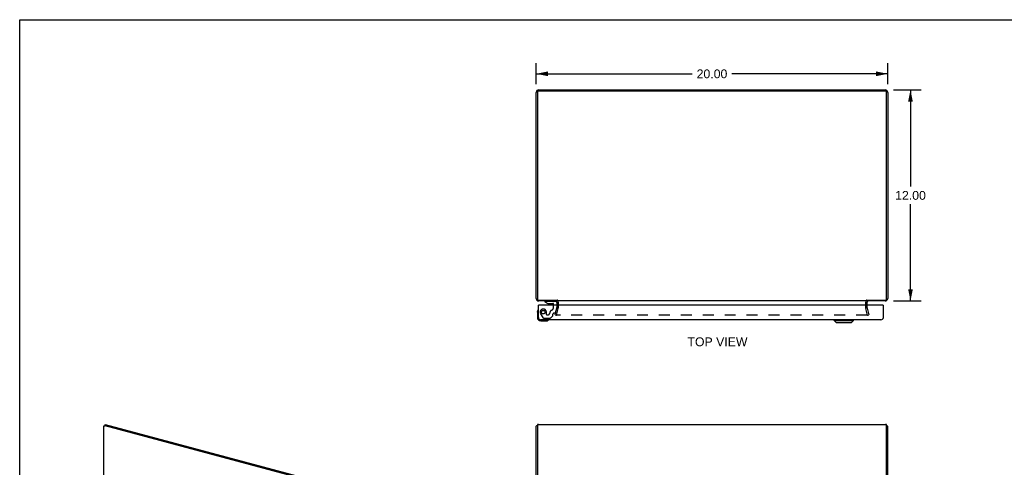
# Model space of a CAD drawing. Header units: inches. Extents: x 0 to 113, y 0 to 73.
# Tile 5 of 6: x 0 to 56, y 48 to 73. Entities that reach past the tile are written whole.
import ezdxf

# ---------------------------------------------------------------- set-up
doc = ezdxf.new("R2010")
doc.units = ezdxf.units.IN
doc.header["$LTSCALE"] = 6.233333
doc.header["$MEASUREMENT"] = 0
doc.linetypes.add('HIDDEN', pattern=[0.2, 0.1, -0.1])
doc.layers.get('0').update_dxf_attribs({"linetype": 'CONTINUOUS'})
for name, color, linetype in [('DEFAULT_2', 8, 'HIDDEN'), ('DIMENSIONS', 7, 'CONTINUOUS'), ('DOOR_ASSEMBLY', 7, 'CONTINUOUS')]:
    doc.layers.add(name, color=color, linetype=linetype)
doc.styles.get("Standard").update_dxf_attribs({"font": 'arial.ttf'})
doc.dimstyles.new('DIMSTYLE_1', dxfattribs={"dimtxt": 0.5, "dimasz": 0.666667, "dimexe": 0.09, "dimexo": 0.07, "dimgap": 0.0375, "dimtad": 0, "dimtih": 1, "dimtoh": 1, "dimzin": 4, "dimdsep": 46, "dimtxsty": 'Standard', "dimblk": '_FILLED', "dimblk1": '_FILLED', "dimblk2": '_FILLED', "dimcen": 0.09, "dimazin": 1, "dimtfac": 1, "dimtdec": 3, "dimtofl": 0, "dimtmove": 0, "dimatfit": 3, "dimldrblk": '_FILLED', "dimfxl": 0, "dimtolj": 1, "dimtzin": 4, "dimarcsym": 0})

# ---------------------------------------------------------------- blocks, each defined once
blk = doc.blocks.new('_FILLED')
at = {"color": 0, "linetype": 'ByBlock'}
blk.add_solid([(0, 0), (-1, 0.2), (-1, -0.2)], dxfattribs=at)
blk = doc.blocks.new('*D2')
at = {"layer": 'DIMENSIONS', "color": 2, "linetype": 'Continuous'}
for p, q in [((49.712, 69.35), (51.285, 69.35)), ((50.685, 69.35), (50.685, 63.85)), ((50.685, 57.35), (50.685, 62.85)), ((49.712, 57.35), (51.285, 57.35))]:
    blk.add_line(p, q, dxfattribs=at)
at = {"layer": 'DIMENSIONS', "color": 2, "linetype": 'Continuous', "xscale": 0.6666666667, "yscale": 0.6666666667, "zscale": 0.6666666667}
for p, rotation in [((50.685, 69.35), 90), ((50.685, 57.35), 270)]:
    blk.add_blockref('_FILLED', p, dxfattribs=dict(at, rotation=rotation))
at = {"layer": 'DIMENSIONS', "color": 2, "linetype": 'Continuous', "insert": (50.685, 63.6), "char_height": 0.5, "width": 1.74721, "attachment_point": 2, "line_spacing_factor": 0.9}
blk.add_mtext('12.00', dxfattribs=at)
blk = doc.blocks.new('*D8')
at = {"layer": 'DIMENSIONS', "color": 2, "linetype": 'Continuous'}
for p, q in [((29.39, 69.672), (29.39, 70.859)), ((49.39, 69.672), (49.39, 70.859)), ((29.39, 70.259), (38.267, 70.259)), ((49.39, 70.259), (40.514, 70.259))]:
    blk.add_line(p, q, dxfattribs=at)
at = {"layer": 'DIMENSIONS', "color": 2, "linetype": 'Continuous', "xscale": 0.6666666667, "yscale": 0.6666666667, "zscale": 0.6666666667, "rotation": 180}
blk.add_blockref('_FILLED', (29.39, 70.259), dxfattribs=at)
at = {"layer": 'DIMENSIONS', "color": 2, "linetype": 'Continuous', "xscale": 0.6666666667, "yscale": 0.6666666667, "zscale": 0.6666666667}
blk.add_blockref('_FILLED', (49.39, 70.259), dxfattribs=at)
at = {"layer": 'DIMENSIONS', "color": 2, "linetype": 'Continuous', "insert": (39.39, 70.509), "char_height": 0.5, "width": 1.74721, "attachment_point": 2, "line_spacing_factor": 0.9}
blk.add_mtext('20.00', dxfattribs=at)

msp = doc.modelspace()

# ---------------------------------------------------------------- linework, layer by layer
at = {"color": 7, "linetype": 'Continuous'}
for p, q in [((0, 0), (0, 73.333)), ((0, 73.333), (113.333, 73.333)), ((49.327, 69.245), (49.327, 69.226)), ((30.565, 57.394), (30.565, 57.35)), ((30.64, 57.28), (30.64, 57.102)), ((48.14, 57.102), (48.14, 57.28)), ((4.841, 50.257), (4.86, 50.329)), ((4.864, 50.251), (4.841, 50.257)), ((29.453, 50.249), (29.409, 50.249)), ((49.327, 50.249), (49.372, 50.249))]:
    msp.add_line(p, q, dxfattribs=at)
at = {"color": 3, "linetype": 'Continuous'}
for p, q in [((29.39, 57.495), (29.39, 69.205)), ((29.453, 69.226), (29.453, 57.471)), ((29.513, 69.284), (49.267, 69.284)), ((29.535, 69.35), (49.245, 69.35)), ((49.327, 57.471), (49.327, 69.226)), ((49.39, 69.205), (49.39, 57.495)), ((29.533, 57.394), (30.565, 57.394)), ((30.565, 57.35), (29.535, 57.35)), ((30.565, 57.28), (30.565, 57.102)), ((48.188, 57.35), (30.592, 57.35)), ((49.245, 57.35), (48.215, 57.35)), ((48.215, 57.102), (48.215, 57.28)), ((48.216, 57.394), (49.247, 57.394)), ((4.794, 23.227), (4.794, 50.249)), ((4.794, 50.249), (4.869, 50.249)), ((4.86, 50.329), (16.75, 47.143)), ((16.734, 47.07), (4.869, 50.249)), ((29.39, 23.227), (29.39, 50.23)), ((29.453, 50.314), (29.453, 47.164)), ((29.513, 50.329), (49.267, 50.329)), ((49.327, 47.164), (49.327, 50.314)), ((49.39, 23.227), (49.39, 50.23))]:
    msp.add_line(p, q, dxfattribs=at)
for points in [[(29.513, 69.284), (29.51, 69.284), (29.506, 69.283), (29.502, 69.283), (29.498, 69.282), (29.494, 69.281), (29.491, 69.279), (29.487, 69.278), (29.483, 69.276), (29.48, 69.274), (29.477, 69.272), (29.474, 69.269), (29.471, 69.267), (29.468, 69.264), (29.466, 69.261), (29.464, 69.258), (29.462, 69.255), (29.46, 69.252), (29.458, 69.248), (29.457, 69.245), (29.456, 69.241), (29.455, 69.237), (29.454, 69.233), (29.454, 69.23), (29.453, 69.226)], [(49.325, 69.241), (49.324, 69.245), (49.323, 69.248), (49.321, 69.252), (49.319, 69.255), (49.317, 69.258), (49.315, 69.261), (49.313, 69.264), (49.31, 69.267), (49.307, 69.269), (49.304, 69.272), (49.301, 69.274), (49.297, 69.276), (49.294, 69.278), (49.29, 69.279), (49.287, 69.281), (49.283, 69.282), (49.279, 69.283), (49.275, 69.283), (49.271, 69.284), (49.267, 69.284)], [(49.327, 69.226), (49.327, 69.23), (49.327, 69.233), (49.326, 69.237), (49.325, 69.241)], [(29.453, 57.471), (29.454, 57.466), (29.454, 57.461), (29.455, 57.456), (29.456, 57.451), (29.458, 57.447), (29.46, 57.442), (29.462, 57.437), (29.464, 57.433), (29.467, 57.428), (29.47, 57.424), (29.473, 57.42), (29.477, 57.417), (29.481, 57.413), (29.485, 57.41), (29.489, 57.407), (29.493, 57.405), (29.498, 57.402), (29.503, 57.4), (29.508, 57.398), (29.513, 57.397), (29.518, 57.396), (29.523, 57.395), (29.528, 57.394), (29.533, 57.394)], [(49.247, 57.394), (49.253, 57.394), (49.258, 57.395), (49.263, 57.396), (49.268, 57.397), (49.273, 57.398), (49.278, 57.4), (49.283, 57.402), (49.287, 57.405), (49.292, 57.407), (49.296, 57.41), (49.3, 57.413), (49.304, 57.417), (49.308, 57.42), (49.311, 57.424), (49.314, 57.428), (49.317, 57.433), (49.319, 57.437), (49.321, 57.442), (49.323, 57.447), (49.325, 57.451), (49.326, 57.456), (49.327, 57.461), (49.327, 57.466), (49.327, 57.471)], [(29.513, 50.329), (29.51, 50.329), (29.506, 50.329), (29.502, 50.329), (29.498, 50.329), (29.494, 50.328), (29.491, 50.328), (29.487, 50.328), (29.483, 50.327), (29.48, 50.327), (29.477, 50.326), (29.474, 50.325), (29.471, 50.325), (29.468, 50.324), (29.466, 50.323), (29.464, 50.322), (29.462, 50.321), (29.46, 50.32), (29.458, 50.32), (29.457, 50.319), (29.456, 50.318), (29.455, 50.317), (29.454, 50.316), (29.454, 50.315), (29.453, 50.314)], [(49.327, 50.314), (49.327, 50.315), (49.327, 50.316), (49.326, 50.317), (49.325, 50.318), (49.324, 50.319), (49.323, 50.32), (49.321, 50.32), (49.319, 50.321), (49.317, 50.322), (49.315, 50.323), (49.313, 50.324), (49.31, 50.325), (49.307, 50.325), (49.304, 50.326), (49.301, 50.327), (49.297, 50.327), (49.294, 50.328), (49.29, 50.328), (49.287, 50.328), (49.283, 50.329), (49.279, 50.329), (49.275, 50.329), (49.271, 50.329), (49.267, 50.329)]]:
    msp.add_lwpolyline(points, dxfattribs=at)
for centre, radius, start, end in [((29.535, 69.205), 0.145, 90, 180), ((49.245, 69.205), 0.145, 0, 90), ((29.535, 57.495), 0.145, 180, 270), ((30.495, 57.28), 0.07, 0, 86.1239), ((48.285, 57.28), 0.07, 93.2312, 180), ((49.245, 57.495), 0.145, 270, 360)]:
    msp.add_arc(centre, radius, start, end, dxfattribs=at)
at = {"color": 7, "linetype": 'Continuous'}
for centre, start, end in [((30.495, 57.28), 0, 25.3945), ((48.285, 57.28), 154.603, 180)]:
    msp.add_arc(centre, 0.145, start, end, dxfattribs=at)
at = {"color": 3, "linetype": 'Continuous'}
for centre, start_param, end_param in [((29.535, 50.23), 2.637791, 3.141593), ((49.245, 50.23), 0, 0.503802)]:
    msp.add_ellipse(centre, major_axis=(0.145, 0), ratio=0.267949, start_param=start_param, end_param=end_param, dxfattribs=at)
at = {"layer": 'DEFAULT_2', "color": 8, "linetype": 'HIDDEN'}
for p, q in [((30.461, 56.557), (30.564, 56.941)), ((30.534, 56.538), (30.637, 56.922)), ((30.565, 57.102), (30.565, 56.952)), ((30.64, 57.102), (30.64, 56.952)), ((48.14, 56.952), (48.14, 57.102)), ((48.247, 56.538), (48.144, 56.922)), ((48.215, 56.952), (48.215, 57.102)), ((48.217, 56.941), (48.32, 56.557)), ((30.461, 56.557), (30.534, 56.538)), ((48.216, 56.538), (30.565, 56.538)), ((48.247, 56.538), (48.32, 56.557))]:
    msp.add_line(p, q, dxfattribs=at)
for points in [[(30.545, 56.557), (30.545, 56.558), (30.545, 56.56), (30.546, 56.562)], [(30.546, 56.562), (30.545, 56.56), (30.545, 56.558), (30.545, 56.557)], [(30.545, 56.557), (30.545, 56.555), (30.545, 56.554), (30.546, 56.552), (30.546, 56.551), (30.547, 56.549), (30.547, 56.548), (30.548, 56.546), (30.549, 56.545), (30.55, 56.544), (30.552, 56.543), (30.553, 56.542), (30.554, 56.541), (30.556, 56.54), (30.557, 56.539), (30.559, 56.539), (30.56, 56.538), (30.562, 56.538), (30.563, 56.538)], [(30.565, 56.538), (30.563, 56.538), (30.561, 56.538), (30.56, 56.538), (30.558, 56.539), (30.556, 56.54), (30.555, 56.54), (30.553, 56.541), (30.552, 56.542), (30.55, 56.544), (30.549, 56.545), (30.548, 56.546), (30.547, 56.548), (30.547, 56.55), (30.546, 56.551), (30.546, 56.553), (30.545, 56.555), (30.545, 56.556), (30.545, 56.557)], [(48.236, 56.557), (48.236, 56.556), (48.236, 56.555), (48.235, 56.553), (48.235, 56.551), (48.234, 56.55), (48.234, 56.548), (48.233, 56.546), (48.232, 56.545), (48.231, 56.544), (48.229, 56.542), (48.228, 56.541), (48.226, 56.54), (48.225, 56.54), (48.223, 56.539), (48.221, 56.538), (48.22, 56.538), (48.218, 56.538), (48.216, 56.538)], [(48.218, 56.538), (48.219, 56.538), (48.221, 56.538), (48.222, 56.539), (48.224, 56.539), (48.225, 56.54), (48.227, 56.541), (48.228, 56.542), (48.229, 56.543), (48.231, 56.544), (48.232, 56.545), (48.233, 56.546), (48.234, 56.548), (48.234, 56.549), (48.235, 56.551), (48.235, 56.552), (48.236, 56.554), (48.236, 56.555), (48.236, 56.557)], [(48.235, 56.562), (48.236, 56.56), (48.236, 56.558), (48.236, 56.557)], [(48.236, 56.557), (48.236, 56.558), (48.236, 56.56), (48.235, 56.562)]]:
    msp.add_lwpolyline(points, dxfattribs=at)
for centre, radius, start, end in [((30.495, 57.28), 0.145, 25.3945, 51.2451), ((48.285, 57.28), 0.145, 128.7549, 154.603), ((30.525, 56.952), 0.04, 345, 360), ((30.525, 56.952), 0.115, 345, 360), ((48.255, 56.952), 0.115, 180, 195), ((48.255, 56.952), 0.04, 180, 195)]:
    msp.add_arc(centre, radius, start, end, dxfattribs=at)
at = {"layer": 'DOOR_ASSEMBLY', "color": 7, "linetype": 'Continuous'}
for p, q in [((29.889, 57.345), (29.889, 57.306)), ((29.889, 57.345), (30.479, 57.345)), ((29.889, 57.306), (30.059, 57.207)), ((30.059, 57.207), (30.342, 57.207)), ((30.154, 57.191), (30.294, 57.191)), ((30.373, 57.102), (30.373, 57.175)), ((30.558, 57.266), (30.558, 57.102)), ((29.455, 56.706), (29.458, 56.744)), ((29.455, 56.706), (29.455, 56.417)), ((29.502, 56.842), (29.502, 56.842)), ((29.543, 57.102), (29.515, 57.102)), ((49.112, 57.102), (49.14, 57.102)), ((29.655, 56.217), (29.945, 56.217)), ((30.074, 56.262), (30.077, 56.263)), ((30.077, 56.263), (30.079, 56.263)), ((46.339, 56.238), (46.339, 56.277)), ((46.339, 56.238), (47.441, 56.238)), ((46.457, 56.12), (46.339, 56.238)), ((46.457, 56.12), (47.323, 56.12)), ((47.323, 56.12), (47.441, 56.238)), ((47.441, 56.238), (47.441, 56.277))]:
    msp.add_line(p, q, dxfattribs=at)
at = {"layer": 'DOOR_ASSEMBLY', "color": 3, "linetype": 'Continuous'}
for p, q in [((29.515, 56.412), (29.515, 57.102)), ((49.112, 57.102), (29.543, 57.102)), ((49.14, 56.412), (49.14, 57.102)), ((49.005, 56.277), (29.65, 56.277))]:
    msp.add_line(p, q, dxfattribs=at)
at = {"layer": 'DOOR_ASSEMBLY', "color": 8, "linetype": 'HIDDEN'}
for p, q in [((29.637, 56.626), (29.767, 56.401)), ((29.968, 56.582), (29.968, 56.715)), ((30.342, 56.525), (30.342, 56.597)), ((30.373, 56.994), (30.373, 57.102)), ((30.454, 56.656), (30.401, 56.656)), ((30.484, 56.679), (30.554, 56.939)), ((30.558, 57.102), (30.558, 56.971)), ((29.802, 56.381), (30.188, 56.381)), ((29.983, 56.566), (30.067, 56.566)), ((30.337, 56.514), (30.216, 56.392))]:
    msp.add_line(p, q, dxfattribs=at)
at = {"layer": 'DOOR_ASSEMBLY', "color": 7, "linetype": 'Continuous'}
for points in [[(29.502, 56.842), (29.502, 56.84), (29.501, 56.839), (29.5, 56.835)], [(30.079, 56.263), (30.08, 56.264), (30.08, 56.264)]]:
    msp.add_lwpolyline(points, dxfattribs=at)
at = {"layer": 'DOOR_ASSEMBLY', "color": 8, "linetype": 'HIDDEN'}
msp.add_circle((29.79, 56.715), 0.102, dxfattribs=at)
at = {"layer": 'DOOR_ASSEMBLY', "color": 7, "linetype": 'Continuous'}
for centre, radius, start, end in [((30.154, 57.281), 0.09, 235.0751, 270), ((30.294, 57.281), 0.09, 270, 304.7527), ((30.342, 57.175), 0.0317, 0, 90), ((30.479, 57.266), 0.0787, 0, 90), ((29.705, 56.706), 0.25, 149.1101, 180), ((29.504, 56.827), 0.015, 96.3796, 149.1101), ((29.5, 56.827), 0.015, 0, 83.6204), ((29.655, 56.417), 0.2, 180, 270), ((29.945, 56.467), 0.25, 270, 300.8899), ((30.065, 56.262), 0.015, 6.3796, 90), ((30.065, 56.265), 0.015, 300.8899, 353.6204)]:
    msp.add_arc(centre, radius, start, end, dxfattribs=at)
at = {"layer": 'DOOR_ASSEMBLY', "color": 8, "linetype": 'HIDDEN'}
for centre, radius, start, end in [((29.79, 56.715), 0.177, 0, 210), ((30.067, 56.656), 0.09, 270, 360), ((30.342, 56.656), 0.185, 114.7322, 180), ((30.186, 56.994), 0.188, 294.7322, 360), ((30.401, 56.597), 0.0591, 90, 180), ((30.454, 56.687), 0.0312, 270, 345), ((30.433, 56.971), 0.125, 345, 360), ((29.802, 56.421), 0.04, 210, 270), ((29.983, 56.582), 0.0156, 180, 270), ((30.188, 56.421), 0.04, 270, 315), ((30.326, 56.525), 0.0156, 315, 360)]:
    msp.add_arc(centre, radius, start, end, dxfattribs=at)
at = {"layer": 'DOOR_ASSEMBLY', "color": 3, "linetype": 'Continuous'}
for centre, start, end in [((29.65, 56.412), 180, 270), ((49.005, 56.412), 270, 360)]:
    msp.add_arc(centre, 0.135, start, end, dxfattribs=at)

# ---------------------------------------------------------------- texts
at = {"layer": 'DIMENSIONS', "color": 2, "linetype": 'Continuous', "insert": (39.703, 55.279), "char_height": 0.5, "width": 3.40706, "attachment_point": 2, "line_spacing_factor": 0.9}
msp.add_mtext('TOP VIEW', dxfattribs=at)

# ---------------------------------------------------------------- dimensions: what is measured, and where the dimension line sits
at = {"layer": 'DIMENSIONS', "color": 2, "linetype": 'Continuous'}
dim = msp.add_linear_dim(base=(49.39, 70.259), p1=(29.39, 70.929), p2=(49.39, 70.929), dimstyle='DIMSTYLE_1', dxfattribs=at)
dim.commit()
dim.dimension.update_dxf_attribs({"geometry": '*D8', "text_midpoint": (39.384, 70.257), "dimtype": 160})
dim = msp.add_linear_dim(base=(50.685, 57.35), p1=(49.642, 69.35), p2=(49.642, 57.35), angle=270, dimstyle='DIMSTYLE_1', dxfattribs=at)
dim.commit()
dim.dimension.update_dxf_attribs({"geometry": '*D2', "text_midpoint": (50.707, 63.347), "dimtype": 160})

doc.saveas('drawing.dxf')
